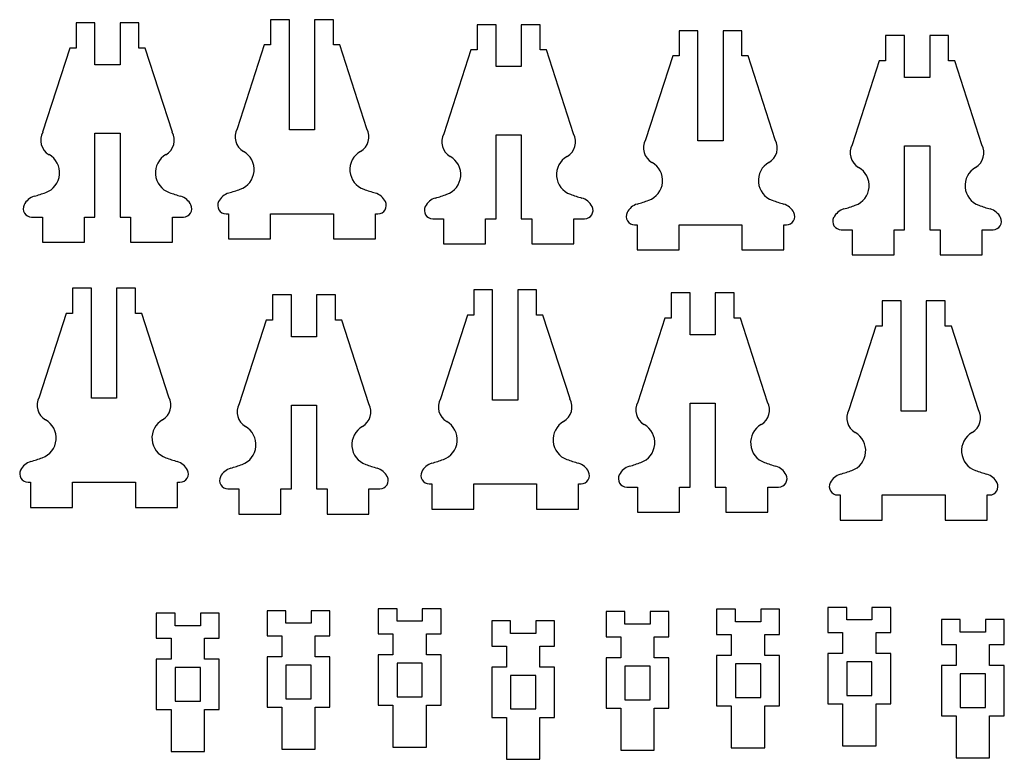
# Model space of a CAD drawing. Header units: millimetres. Extents: x 0 to 585, y 0 to 418.
# Tile 3 of 5: x 465 to 583, y 129 to 217. Entities that reach past the tile are written whole.
import ezdxf

# ---------------------------------------------------------------- set-up
doc = ezdxf.new("R2010")
doc.units = ezdxf.units.MM

msp = doc.modelspace()

# ---------------------------------------------------------------- linework, layer by layer
at = {"color": 7, "linetype": 'Continuous', "lineweight": 25}
for p, q in [((472.12, 216.66), (472.12, 213.66)), ((474.37, 216.66), (472.12, 216.66)), ((474.37, 211.66), (474.37, 216.66)), ((477.37, 216.66), (477.37, 211.66)), ((479.62, 216.66), (477.37, 216.66)), ((479.62, 213.66), (479.62, 216.66)), ((495.3, 217.05), (495.3, 214.05)), ((497.55, 217.05), (495.3, 217.05)), ((497.55, 203.92), (497.55, 217.05)), ((500.55, 217.05), (500.55, 203.92)), ((502.8, 217.05), (500.55, 217.05)), ((502.8, 214.05), (502.8, 217.05)), ((519.93, 216.46), (519.93, 213.46)), ((522.18, 216.46), (519.93, 216.46)), ((522.18, 211.46), (522.18, 216.46)), ((525.18, 216.46), (525.18, 211.46)), ((527.43, 216.46), (525.18, 216.46)), ((527.43, 213.46), (527.43, 216.46)), ((543.98, 215.74), (543.98, 212.74)), ((546.23, 215.74), (543.98, 215.74)), ((546.23, 202.61), (546.23, 215.74)), ((549.23, 215.74), (549.23, 202.61)), ((551.48, 215.74), (549.23, 215.74)), ((551.48, 212.74), (551.48, 215.74)), ((568.6, 215.15), (568.6, 212.15)), ((570.85, 215.15), (568.6, 215.15)), ((570.85, 210.15), (570.85, 215.15)), ((573.85, 215.15), (573.85, 210.15)), ((576.1, 215.15), (573.85, 215.15)), ((576.1, 212.15), (576.1, 215.15)), ((471.37, 213.66), (468.14, 203.66)), ((472.12, 213.66), (471.37, 213.66)), ((480.37, 213.66), (479.62, 213.66)), ((483.6, 203.66), (480.37, 213.66)), ((494.55, 214.05), (491.32, 204.05)), ((495.3, 214.05), (494.55, 214.05)), ((503.55, 214.05), (502.8, 214.05)), ((506.78, 204.05), (503.55, 214.05)), ((519.18, 213.46), (515.95, 203.46)), ((519.93, 213.46), (519.18, 213.46)), ((528.18, 213.46), (527.43, 213.46)), ((531.4, 203.46), (528.18, 213.46)), ((543.23, 212.74), (540, 202.74)), ((543.98, 212.74), (543.23, 212.74)), ((552.23, 212.74), (551.48, 212.74)), ((555.45, 202.74), (552.23, 212.74)), ((477.37, 211.66), (474.37, 211.66)), ((525.18, 211.46), (522.18, 211.46)), ((567.85, 212.15), (564.63, 202.15)), ((568.6, 212.15), (567.85, 212.15)), ((576.85, 212.15), (576.1, 212.15)), ((580.08, 202.15), (576.85, 212.15)), ((573.85, 210.15), (570.85, 210.15)), ((474.37, 203.53), (477.37, 203.53)), ((474.37, 193.53), (474.37, 203.53)), ((477.37, 203.53), (477.37, 193.53)), ((500.55, 203.92), (497.55, 203.92)), ((522.18, 203.33), (525.18, 203.33)), ((522.18, 193.33), (522.18, 203.33)), ((525.18, 203.33), (525.18, 193.33)), ((549.23, 202.61), (546.23, 202.61)), ((570.85, 202.02), (573.85, 202.02)), ((570.85, 192.02), (570.85, 202.02)), ((573.85, 202.02), (573.85, 192.02)), ((490, 193.92), (490.3, 193.92)), ((490.3, 193.92), (490.3, 190.92)), ((495.3, 193.92), (502.8, 193.92)), ((495.3, 190.92), (495.3, 193.92)), ((502.8, 193.92), (502.8, 190.92)), ((507.8, 193.92), (508.1, 193.92)), ((507.8, 190.92), (507.8, 193.92)), ((466.82, 193.53), (468.12, 193.53)), ((468.12, 193.53), (468.12, 190.53)), ((473.12, 193.53), (474.37, 193.53)), ((473.12, 190.53), (473.12, 193.53)), ((477.37, 193.53), (478.62, 193.53)), ((478.62, 193.53), (478.62, 190.53)), ((483.62, 193.53), (484.92, 193.53)), ((483.62, 190.53), (483.62, 193.53)), ((514.63, 193.33), (515.93, 193.33)), ((515.93, 193.33), (515.93, 190.33)), ((520.93, 193.33), (522.18, 193.33)), ((520.93, 190.33), (520.93, 193.33)), ((525.18, 193.33), (526.43, 193.33)), ((526.43, 193.33), (526.43, 190.33)), ((531.43, 193.33), (532.73, 193.33)), ((531.43, 190.33), (531.43, 193.33)), ((538.68, 192.61), (538.98, 192.61)), ((538.98, 192.61), (538.98, 189.61)), ((543.98, 192.61), (551.48, 192.61)), ((543.98, 189.61), (543.98, 192.61)), ((551.48, 192.61), (551.48, 189.61)), ((556.48, 192.61), (556.78, 192.61)), ((556.48, 189.61), (556.48, 192.61)), ((563.3, 192.02), (564.6, 192.02)), ((564.6, 192.02), (564.6, 189.02)), ((569.6, 192.02), (570.85, 192.02)), ((569.6, 189.02), (569.6, 192.02)), ((573.85, 192.02), (575.1, 192.02)), ((575.1, 192.02), (575.1, 189.02)), ((580.1, 192.02), (581.4, 192.02)), ((580.1, 189.02), (580.1, 192.02)), ((468.12, 190.53), (473.12, 190.53)), ((478.62, 190.53), (483.62, 190.53)), ((490.3, 190.92), (495.3, 190.92)), ((502.8, 190.92), (507.8, 190.92)), ((515.93, 190.33), (520.93, 190.33)), ((526.43, 190.33), (531.43, 190.33)), ((538.98, 189.61), (543.98, 189.61)), ((551.48, 189.61), (556.48, 189.61)), ((564.6, 189.02), (569.6, 189.02)), ((575.1, 189.02), (580.1, 189.02)), ((471.71, 185.05), (471.71, 182.05)), ((473.96, 185.05), (471.71, 185.05)), ((473.96, 171.92), (473.96, 185.05)), ((476.96, 185.05), (476.96, 171.92)), ((479.21, 185.05), (476.96, 185.05)), ((479.21, 182.05), (479.21, 185.05)), ((495.53, 184.25), (495.53, 181.25)), ((497.78, 184.25), (495.53, 184.25)), ((497.78, 179.25), (497.78, 184.25)), ((500.78, 184.25), (500.78, 179.25)), ((503.03, 184.25), (500.78, 184.25)), ((503.03, 181.25), (503.03, 184.25)), ((519.51, 184.85), (519.51, 181.85)), ((521.76, 184.85), (519.51, 184.85)), ((521.76, 171.72), (521.76, 184.85)), ((524.76, 184.85), (524.76, 171.72)), ((527.01, 184.85), (524.76, 184.85)), ((527.01, 181.85), (527.01, 184.85)), ((543.05, 184.48), (543.05, 181.48)), ((545.3, 184.48), (543.05, 184.48)), ((545.3, 179.48), (545.3, 184.48)), ((548.3, 184.48), (548.3, 179.48)), ((550.55, 184.48), (548.3, 184.48)), ((550.55, 181.48), (550.55, 184.48)), ((568.19, 183.54), (568.19, 180.54)), ((570.44, 183.54), (568.19, 183.54)), ((570.44, 170.4), (570.44, 183.54)), ((573.44, 183.54), (573.44, 170.4)), ((575.69, 183.54), (573.44, 183.54)), ((575.69, 180.54), (575.69, 183.54)), ((470.96, 182.05), (467.73, 172.05)), ((471.71, 182.05), (470.96, 182.05)), ((479.96, 182.05), (479.21, 182.05)), ((483.18, 172.05), (479.96, 182.05)), ((494.78, 181.25), (491.55, 171.25)), ((495.53, 181.25), (494.78, 181.25)), ((503.78, 181.25), (503.03, 181.25)), ((507, 171.25), (503.78, 181.25)), ((518.76, 181.85), (515.54, 171.85)), ((519.51, 181.85), (518.76, 181.85)), ((527.76, 181.85), (527.01, 181.85)), ((530.99, 171.85), (527.76, 181.85)), ((542.3, 181.48), (539.07, 171.48)), ((543.05, 181.48), (542.3, 181.48)), ((551.3, 181.48), (550.55, 181.48)), ((554.52, 171.48), (551.3, 181.48)), ((567.44, 180.54), (564.21, 170.54)), ((568.19, 180.54), (567.44, 180.54)), ((576.44, 180.54), (575.69, 180.54)), ((579.66, 170.54), (576.44, 180.54)), ((500.78, 179.25), (497.78, 179.25)), ((548.3, 179.48), (545.3, 179.48)), ((476.96, 171.92), (473.96, 171.92)), ((524.76, 171.72), (521.76, 171.72)), ((545.3, 171.35), (548.3, 171.35)), ((545.3, 161.35), (545.3, 171.35)), ((548.3, 171.35), (548.3, 161.35)), ((497.78, 171.12), (500.78, 171.12)), ((497.78, 161.12), (497.78, 171.12)), ((500.78, 171.12), (500.78, 161.12)), ((573.44, 170.4), (570.44, 170.4)), ((466.41, 161.92), (466.71, 161.92)), ((466.71, 161.92), (466.71, 158.92)), ((471.71, 161.92), (479.21, 161.92)), ((471.71, 158.92), (471.71, 161.92)), ((479.21, 161.92), (479.21, 158.92)), ((484.21, 161.92), (484.51, 161.92)), ((484.21, 158.92), (484.21, 161.92)), ((490.23, 161.12), (491.53, 161.12)), ((491.53, 161.12), (491.53, 158.12)), ((496.53, 161.12), (497.78, 161.12)), ((496.53, 158.12), (496.53, 161.12)), ((500.78, 161.12), (502.03, 161.12)), ((502.03, 161.12), (502.03, 158.12)), ((507.03, 161.12), (508.33, 161.12)), ((507.03, 158.12), (507.03, 161.12)), ((514.21, 161.72), (514.51, 161.72)), ((514.51, 161.72), (514.51, 158.72)), ((519.51, 161.72), (527.01, 161.72)), ((519.51, 158.72), (519.51, 161.72)), ((527.01, 161.72), (527.01, 158.72)), ((532.01, 161.72), (532.31, 161.72)), ((532.01, 158.72), (532.01, 161.72)), ((537.75, 161.35), (539.05, 161.35)), ((539.05, 161.35), (539.05, 158.35)), ((544.05, 161.35), (545.3, 161.35)), ((544.05, 158.35), (544.05, 161.35)), ((548.3, 161.35), (549.55, 161.35)), ((549.55, 161.35), (549.55, 158.35)), ((554.55, 161.35), (555.85, 161.35)), ((554.55, 158.35), (554.55, 161.35)), ((562.89, 160.4), (563.19, 160.4)), ((563.19, 160.4), (563.19, 157.4)), ((568.19, 160.4), (575.69, 160.4)), ((568.19, 157.4), (568.19, 160.4)), ((575.69, 160.4), (575.69, 157.4)), ((580.69, 160.4), (580.99, 160.4)), ((580.69, 157.4), (580.69, 160.4)), ((466.71, 158.92), (471.71, 158.92)), ((479.21, 158.92), (484.21, 158.92)), ((514.51, 158.72), (519.51, 158.72)), ((527.01, 158.72), (532.01, 158.72)), ((491.53, 158.12), (496.53, 158.12)), ((502.03, 158.12), (507.03, 158.12)), ((539.05, 158.35), (544.05, 158.35)), ((549.55, 158.35), (554.55, 158.35)), ((563.19, 157.4), (568.19, 157.4)), ((575.69, 157.4), (580.69, 157.4)), ((508.13, 146.84), (508.13, 143.84)), ((510.38, 146.84), (508.13, 146.84)), ((510.38, 145.34), (510.38, 146.84)), ((513.38, 146.84), (513.38, 145.34)), ((515.63, 146.84), (513.38, 146.84)), ((515.63, 143.84), (515.63, 146.84)), ((548.46, 146.77), (548.46, 143.77)), ((550.71, 146.77), (548.46, 146.77)), ((550.71, 145.27), (550.71, 146.77)), ((553.71, 146.77), (553.71, 145.27)), ((555.96, 146.77), (553.71, 146.77)), ((555.96, 143.77), (555.96, 146.77)), ((561.71, 147), (561.71, 144)), ((563.96, 147), (561.71, 147)), ((563.96, 145.5), (563.96, 147)), ((566.96, 147), (566.96, 145.5)), ((569.21, 147), (566.96, 147)), ((569.21, 144), (569.21, 147)), ((481.69, 146.32), (481.69, 143.32)), ((483.94, 146.32), (481.69, 146.32)), ((483.94, 144.82), (483.94, 146.32)), ((486.94, 146.32), (486.94, 144.82)), ((489.19, 146.32), (486.94, 146.32)), ((489.19, 143.32), (489.19, 146.32)), ((494.88, 146.6), (494.88, 143.6)), ((497.13, 146.6), (494.88, 146.6)), ((497.13, 145.1), (497.13, 146.6)), ((500.13, 146.6), (500.13, 145.1)), ((502.38, 146.6), (500.13, 146.6)), ((502.38, 143.6), (502.38, 146.6)), ((535.28, 146.49), (535.28, 143.49)), ((537.53, 146.49), (535.28, 146.49)), ((537.53, 144.99), (537.53, 146.49)), ((540.53, 146.49), (540.53, 144.99)), ((542.78, 146.49), (540.53, 146.49)), ((542.78, 143.49), (542.78, 146.49)), ((566.96, 145.5), (563.96, 145.5)), ((575.24, 145.56), (575.24, 142.56)), ((577.49, 145.56), (575.24, 145.56)), ((577.49, 144.06), (577.49, 145.56)), ((580.49, 145.56), (580.49, 144.06)), ((582.74, 145.56), (580.49, 145.56)), ((582.74, 142.56), (582.74, 145.56)), ((486.94, 144.82), (483.94, 144.82)), ((500.13, 145.1), (497.13, 145.1)), ((513.38, 145.34), (510.38, 145.34)), ((521.66, 145.39), (521.66, 142.39)), ((523.91, 145.39), (521.66, 145.39)), ((523.91, 143.89), (523.91, 145.39)), ((526.91, 145.39), (526.91, 143.89)), ((529.16, 145.39), (526.91, 145.39)), ((529.16, 142.39), (529.16, 145.39)), ((540.53, 144.99), (537.53, 144.99)), ((553.71, 145.27), (550.71, 145.27)), ((481.69, 143.32), (483.44, 143.32)), ((483.44, 143.32), (483.44, 140.82)), ((487.44, 143.32), (489.19, 143.32)), ((487.44, 140.82), (487.44, 143.32)), ((494.88, 143.6), (496.63, 143.6)), ((496.63, 143.6), (496.63, 141.1)), ((500.63, 143.6), (502.38, 143.6)), ((500.63, 141.1), (500.63, 143.6)), ((508.13, 143.84), (509.88, 143.84)), ((509.88, 143.84), (509.88, 141.34)), ((513.88, 143.84), (515.63, 143.84)), ((513.88, 141.34), (513.88, 143.84)), ((526.91, 143.89), (523.91, 143.89)), ((535.28, 143.49), (537.03, 143.49)), ((537.03, 143.49), (537.03, 140.99)), ((541.03, 143.49), (542.78, 143.49)), ((541.03, 140.99), (541.03, 143.49)), ((548.46, 143.77), (550.21, 143.77)), ((550.21, 143.77), (550.21, 141.27)), ((554.21, 143.77), (555.96, 143.77)), ((554.21, 141.27), (554.21, 143.77)), ((561.71, 144), (563.46, 144)), ((563.46, 144), (563.46, 141.5)), ((567.46, 144), (569.21, 144)), ((567.46, 141.5), (567.46, 144)), ((580.49, 144.06), (577.49, 144.06)), ((521.66, 142.39), (523.41, 142.39)), ((523.41, 142.39), (523.41, 139.89)), ((527.41, 142.39), (529.16, 142.39)), ((527.41, 139.89), (527.41, 142.39)), ((575.24, 142.56), (576.99, 142.56)), ((576.99, 142.56), (576.99, 140.06)), ((580.99, 142.56), (582.74, 142.56)), ((580.99, 140.06), (580.99, 142.56)), ((481.69, 140.82), (481.69, 134.82)), ((483.44, 140.82), (481.69, 140.82)), ((489.19, 140.82), (487.44, 140.82)), ((489.19, 134.82), (489.19, 140.82)), ((494.88, 141.1), (494.88, 135.1)), ((496.63, 141.1), (494.88, 141.1)), ((502.38, 141.1), (500.63, 141.1)), ((502.38, 135.1), (502.38, 141.1)), ((508.13, 141.34), (508.13, 135.34)), ((509.88, 141.34), (508.13, 141.34)), ((515.63, 141.34), (513.88, 141.34)), ((515.63, 135.34), (515.63, 141.34)), ((535.28, 140.99), (535.28, 134.99)), ((537.03, 140.99), (535.28, 140.99)), ((542.78, 140.99), (541.03, 140.99)), ((542.78, 134.99), (542.78, 140.99)), ((548.46, 141.27), (548.46, 135.27)), ((550.21, 141.27), (548.46, 141.27)), ((555.96, 141.27), (554.21, 141.27)), ((555.96, 135.27), (555.96, 141.27)), ((561.71, 141.5), (561.71, 135.5)), ((563.46, 141.5), (561.71, 141.5)), ((569.21, 141.5), (567.46, 141.5)), ((569.21, 135.5), (569.21, 141.5)), ((486.94, 139.82), (483.94, 139.82)), ((483.94, 139.82), (483.94, 135.82)), ((486.94, 135.82), (486.94, 139.82)), ((500.13, 140.1), (497.13, 140.1)), ((497.13, 140.1), (497.13, 136.1)), ((500.13, 136.1), (500.13, 140.1)), ((513.38, 140.34), (510.38, 140.34)), ((510.38, 140.34), (510.38, 136.34)), ((513.38, 136.34), (513.38, 140.34)), ((521.66, 139.89), (521.66, 133.89)), ((523.41, 139.89), (521.66, 139.89)), ((529.16, 139.89), (527.41, 139.89)), ((529.16, 133.89), (529.16, 139.89)), ((540.53, 139.99), (537.53, 139.99)), ((537.53, 139.99), (537.53, 135.99)), ((540.53, 135.99), (540.53, 139.99)), ((553.71, 140.27), (550.71, 140.27)), ((550.71, 140.27), (550.71, 136.27)), ((553.71, 136.27), (553.71, 140.27)), ((566.96, 140.5), (563.96, 140.5)), ((563.96, 140.5), (563.96, 136.5)), ((566.96, 136.5), (566.96, 140.5)), ((575.24, 140.06), (575.24, 134.06)), ((576.99, 140.06), (575.24, 140.06)), ((582.74, 140.06), (580.99, 140.06)), ((582.74, 134.06), (582.74, 140.06)), ((526.91, 138.89), (523.91, 138.89)), ((523.91, 138.89), (523.91, 134.89)), ((526.91, 134.89), (526.91, 138.89)), ((580.49, 139.06), (577.49, 139.06)), ((577.49, 139.06), (577.49, 135.06)), ((580.49, 135.06), (580.49, 139.06)), ((510.38, 136.34), (513.38, 136.34)), ((550.71, 136.27), (553.71, 136.27)), ((563.96, 136.5), (566.96, 136.5)), ((483.94, 135.82), (486.94, 135.82)), ((494.88, 135.1), (496.63, 135.1)), ((496.63, 135.1), (496.63, 130.1)), ((497.13, 136.1), (500.13, 136.1)), ((500.63, 135.1), (502.38, 135.1)), ((500.63, 130.1), (500.63, 135.1)), ((508.13, 135.34), (509.88, 135.34)), ((509.88, 135.34), (509.88, 130.34)), ((513.88, 135.34), (515.63, 135.34)), ((513.88, 130.34), (513.88, 135.34)), ((535.28, 134.99), (537.03, 134.99)), ((537.03, 134.99), (537.03, 129.99)), ((537.53, 135.99), (540.53, 135.99)), ((541.03, 134.99), (542.78, 134.99)), ((541.03, 129.99), (541.03, 134.99)), ((548.46, 135.27), (550.21, 135.27)), ((550.21, 135.27), (550.21, 130.27)), ((554.21, 135.27), (555.96, 135.27)), ((554.21, 130.27), (554.21, 135.27)), ((561.71, 135.5), (563.46, 135.5)), ((563.46, 135.5), (563.46, 130.5)), ((567.46, 135.5), (569.21, 135.5)), ((567.46, 130.5), (567.46, 135.5)), ((577.49, 135.06), (580.49, 135.06)), ((481.69, 134.82), (483.44, 134.82)), ((483.44, 134.82), (483.44, 129.82)), ((487.44, 134.82), (489.19, 134.82)), ((487.44, 129.82), (487.44, 134.82)), ((521.66, 133.89), (523.41, 133.89)), ((523.41, 133.89), (523.41, 128.89)), ((523.91, 134.89), (526.91, 134.89)), ((527.41, 133.89), (529.16, 133.89)), ((527.41, 128.89), (527.41, 133.89)), ((575.24, 134.06), (576.99, 134.06)), ((576.99, 134.06), (576.99, 129.06)), ((580.99, 134.06), (582.74, 134.06)), ((580.99, 129.06), (580.99, 134.06)), ((509.88, 130.34), (513.88, 130.34)), ((550.21, 130.27), (554.21, 130.27)), ((563.46, 130.5), (567.46, 130.5)), ((483.44, 129.82), (487.44, 129.82)), ((496.63, 130.1), (500.63, 130.1)), ((537.03, 129.99), (541.03, 129.99)), ((523.41, 128.89), (527.41, 128.89)), ((576.99, 129.06), (580.99, 129.06))]:
    msp.add_line(p, q, dxfattribs=at)
for centre, radius, start, end in [((469.9, 202.7), 2, 151.2792, 240.2048), ((481.84, 202.7), 2, 299.7952, 28.7208), ((493.08, 203.09), 2, 151.2792, 240.2048), ((505.02, 203.09), 2, 299.7952, 28.7208), ((517.7, 202.5), 2, 151.2792, 240.2048), ((529.65, 202.5), 2, 299.7952, 28.7208), ((541.75, 201.78), 2, 151.2792, 240.2048), ((553.7, 201.78), 2, 299.7952, 28.7208), ((566.38, 201.19), 2, 151.2792, 240.2048), ((578.32, 201.19), 2, 299.7952, 28.7208), ((467.66, 198.8), 2.5, 289.783, 60.2048), ((484.08, 198.8), 2.5, 119.7952, 250.217), ((490.84, 199.19), 2.5, 289.783, 60.2048), ((507.26, 199.19), 2.5, 119.7952, 250.217), ((515.47, 198.59), 2.5, 289.783, 60.2048), ((531.88, 198.59), 2.5, 119.7952, 250.217), ((539.52, 197.88), 2.5, 289.783, 60.2048), ((555.93, 197.88), 2.5, 119.7952, 250.217), ((564.14, 197.28), 2.5, 289.783, 60.2048), ((580.56, 197.28), 2.5, 119.7952, 250.217), ((467.71, 194.08), 2, 106.4297, 153.2663), ((460.23, 219.46), 24.45, 286.4297, 289.783), ((491.51, 219.46), 24.45, 250.217, 253.5703), ((484.03, 194.08), 2, 26.7337, 73.5703), ((490.89, 194.47), 2, 106.4297, 153.2663), ((483.41, 219.85), 24.45, 286.4297, 289.783), ((514.69, 219.85), 24.45, 250.217, 253.5703), ((507.21, 194.47), 2, 26.7337, 73.5703), ((508.04, 219.25), 24.45, 286.4297, 289.783), ((539.31, 219.25), 24.45, 250.217, 253.5703), ((466.82, 194.53), 1, 153.2663, 270), ((484.92, 194.53), 1, 270, 26.7337), ((490, 194.92), 1, 153.2663, 270), ((508.1, 194.92), 1, 270, 26.7337), ((515.52, 193.88), 2, 106.4297, 153.2663), ((531.83, 193.88), 2, 26.7337, 73.5703), ((539.57, 193.16), 2, 106.4297, 153.2663), ((532.09, 218.53), 24.45, 286.4297, 289.783), ((563.37, 218.53), 24.45, 250.217, 253.5703), ((555.88, 193.16), 2, 26.7337, 73.5703), ((556.71, 217.94), 24.45, 286.4297, 289.783), ((587.99, 217.94), 24.45, 250.217, 253.5703), ((514.63, 194.33), 1, 153.2663, 270), ((532.73, 194.33), 1, 270, 26.7337), ((538.68, 193.61), 1, 153.2663, 270), ((556.78, 193.61), 1, 270, 26.7337), ((564.2, 192.57), 2, 106.4297, 153.2663), ((580.51, 192.57), 2, 26.7337, 73.5703), ((563.3, 193.02), 1, 153.2663, 270), ((581.4, 193.02), 1, 270, 26.7337), ((469.48, 171.09), 2, 151.2792, 240.2048), ((481.43, 171.09), 2, 299.7952, 28.7208), ((517.29, 170.89), 2, 151.2792, 240.2048), ((529.23, 170.89), 2, 299.7952, 28.7208), ((540.82, 170.52), 2, 151.2792, 240.2048), ((552.77, 170.52), 2, 299.7952, 28.7208), ((493.31, 170.29), 2, 151.2792, 240.2048), ((505.25, 170.29), 2, 299.7952, 28.7208), ((565.97, 169.57), 2, 151.2792, 240.2048), ((577.91, 169.57), 2, 299.7952, 28.7208), ((467.25, 167.19), 2.5, 289.783, 60.2048), ((483.67, 167.19), 2.5, 119.7952, 250.217), ((515.05, 166.98), 2.5, 289.783, 60.2048), ((531.47, 166.98), 2.5, 119.7952, 250.217), ((491.07, 166.39), 2.5, 289.783, 60.2048), ((507.49, 166.39), 2.5, 119.7952, 250.217), ((538.59, 166.62), 2.5, 289.783, 60.2048), ((555.01, 166.62), 2.5, 119.7952, 250.217), ((563.73, 165.67), 2.5, 289.783, 60.2048), ((580.15, 165.67), 2.5, 119.7952, 250.217), ((467.3, 162.47), 2, 106.4297, 153.2663), ((459.82, 187.84), 24.45, 286.4297, 289.783), ((491.1, 187.84), 24.45, 250.217, 253.5703), ((483.61, 162.47), 2, 26.7337, 73.5703), ((507.62, 187.64), 24.45, 286.4297, 289.783), ((538.9, 187.64), 24.45, 250.217, 253.5703), ((466.41, 162.92), 1, 153.2663, 270), ((484.51, 162.92), 1, 270, 26.7337), ((491.12, 161.67), 2, 106.4297, 153.2663), ((483.64, 187.05), 24.45, 286.4297, 289.783), ((514.92, 187.05), 24.45, 250.217, 253.5703), ((507.43, 161.67), 2, 26.7337, 73.5703), ((514.21, 162.72), 1, 153.2663, 270), ((515.1, 162.27), 2, 106.4297, 153.2663), ((531.42, 162.27), 2, 26.7337, 73.5703), ((532.31, 162.72), 1, 270, 26.7337), ((538.64, 161.9), 2, 106.4297, 153.2663), ((531.16, 187.28), 24.45, 286.4297, 289.783), ((562.44, 187.28), 24.45, 250.217, 253.5703), ((554.95, 161.9), 2, 26.7337, 73.5703), ((556.3, 186.33), 24.45, 286.4297, 289.783), ((587.58, 186.33), 24.45, 250.217, 253.5703), ((490.23, 162.12), 1, 153.2663, 270), ((508.33, 162.12), 1, 270, 26.7337), ((537.75, 162.35), 1, 153.2663, 270), ((555.85, 162.35), 1, 270, 26.7337), ((563.78, 160.95), 2, 106.4297, 153.2663), ((580.1, 160.95), 2, 26.7337, 73.5703), ((562.89, 161.4), 1, 153.2663, 270), ((580.99, 161.4), 1, 270, 26.7337)]:
    msp.add_arc(centre, radius, start, end, dxfattribs=at)

doc.saveas('drawing.dxf')
